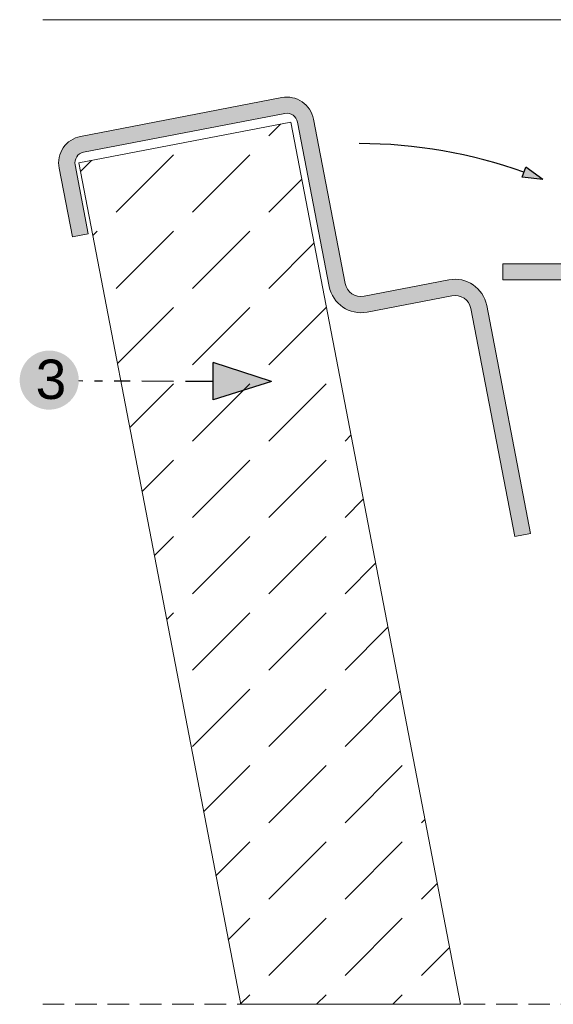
# Model space of a CAD drawing. Header units: millimetres. Extents: x -7814 to 55813, y 465 to 25965.
# Tile 95 of 112: x 49085 to 49580, y 16045 to 16957. Entities that reach past the tile are written whole.
import ezdxf

# ---------------------------------------------------------------- set-up
doc = ezdxf.new("R2010")
doc.units = ezdxf.units.MM
doc.linetypes.add('Hidden Line', pattern=[30.00000000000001, 20, -10.00000000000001])
for name, color, linetype, lineweight in [('2D - Ogolne5', 161, 'Continuous', 25), ('2D Drafting - General102', 254, 'Continuous', 13), ('2D Drafting - General2', 251, 'Continuous', 15), ('2D Drafting - General5', 161, 'Continuous', 25), ('2D Drafting - General81', 251, 'Continuous', 20), ('ELE-warstwy5', 161, 'Continuous', 25), ('Opisy - Tekst121', 255, 'Continuous', 0)]:
    doc.layers.add(name, color=color, linetype=linetype, lineweight=lineweight)
doc.layers.add('ELE-warstwy', color=7, linetype='Continuous')
doc.styles.add('GENERATED_STYLE_5', font='arial.ttf')

# ---------------------------------------------------------------- blocks, each defined once
blk = doc.blocks.new('_uk_7', base_point=(-48918.68641140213, 68622.81123003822))
at = {"layer": 'ELE-warstwy5', "linetype": 'Continuous'}
blk.add_hatch(color=256, dxfattribs=at).paths.add_polyline_path([(-48748.53981062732, 69044.02781488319), (-48767.75877898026, 69045.986433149), (-48764.20461509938, 69055.333513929)], flags=0)
for p, q in [((-48767.75877898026, 69045.986433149), (-48764.20461509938, 69055.333513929)), ((-48748.53981062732, 69044.02781488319), (-48764.20461509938, 69055.333513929)), ((-48748.53981062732, 69044.02781488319), (-48767.75877898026, 69045.986433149))]:
    blk.add_line(p, q, dxfattribs=at)
blk.add_arc((-48918.68641140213, 68622.81123003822), 454.2832564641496, 70.35786446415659, 90, dxfattribs=at)

msp = doc.modelspace()

# ---------------------------------------------------------------- hatches: boundary and pattern name
at = {"layer": '2D - Ogolne5', "linetype": 'Continuous'}
msp.add_hatch(color=256, dxfattribs=at).paths.add_polyline_path([(49112.57216249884, 16595.97374565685, 0.9999999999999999), (49112.82351146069, 16650.74117482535, 0.9999999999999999)], flags=0)
at = {"layer": '2D Drafting - General102', "linetype": 'Continuous'}
h = msp.add_hatch(color=256, dxfattribs=at)
edge = h.paths.add_edge_path()
edge.add_arc((49146.39979135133, 16824.50196682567), 25.00000000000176, 100.9031494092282, 190.9031494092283)
edge.add_line((49121.85108342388, 16819.77323136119), (49134.14579563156, 16755.94659074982))
edge.add_line((49134.14579563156, 16755.94659074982), (49148.87502038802, 16758.78383202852))
edge.add_line((49148.87502038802, 16758.78383202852), (49136.58030818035, 16822.61047263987))
edge.add_arc((49146.39979135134, 16824.50196682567), 10.00000000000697, 100.90314940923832, 190.9031494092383, ccw=False)
edge.add_line((49144.50829716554, 16834.32144999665), (49331.07847741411, 16870.25983952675))
edge.add_arc((49332.9699715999, 16860.44035635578), 9.999999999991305, 10.903149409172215, 100.90314940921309, ccw=False)
edge.add_line((49342.78945477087, 16862.33185054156), (49372.1076146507, 16710.12986139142))
edge.add_arc((49401.56606416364, 16715.80434394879), 30.00000000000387, 190.9031494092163, 280.90314940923)
edge.add_line((49407.24054672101, 16686.34589443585), (49485.79641208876, 16701.4778479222))
edge.add_arc((49488.63365336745, 16686.74862316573), 14.99999999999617, 10.903149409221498, 100.90314940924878, ccw=False)
edge.add_line((49503.36287812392, 16689.58586444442), (49544.0300031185, 16478.46697626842))
edge.add_line((49544.0300031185, 16478.46697626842), (49558.75922787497, 16481.3042175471))
edge.add_line((49558.75922787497, 16481.3042175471), (49518.09210288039, 16692.42310572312))
edge.add_arc((49488.63365336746, 16686.74862316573), 30.00000000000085, 10.90314940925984, 100.9031494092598)
edge.add_line((49482.95917081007, 16716.20707267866), (49404.40330544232, 16701.07511919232))
edge.add_arc((49401.56606416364, 16715.80434394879), 15.00000000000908, 190.903149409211, 280.90314940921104, ccw=False)
edge.add_line((49386.83683940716, 16712.96710267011), (49357.51867952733, 16865.16909182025))
edge.add_arc((49332.9699715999, 16860.44035635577), 24.99999999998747, 10.90314940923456, 100.9031494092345)
edge.add_line((49328.24123613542, 16884.9890642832), (49141.67105588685, 16849.05067475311))
h = msp.add_hatch(color=256, dxfattribs=at)
edge = h.paths.add_edge_path()
edge.add_line((49532.9391928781, 16731.14816916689), (49532.9391928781, 16716.14816916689))
edge.add_line((49532.9391928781, 16716.14816916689), (49632.93919496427, 16716.14816916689))
edge.add_arc((49632.93919496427, 16711.14818138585), 4.999987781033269, 0, 90, ccw=False)
edge.add_line((49637.9391827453, 16711.14818138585), (49637.9391827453, 16461.14816588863))
edge.add_arc((49630.4391827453, 16461.14816588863), 7.5, -180, 0, ccw=False)
edge.add_line((49622.9391827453, 16461.14816588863), (49622.9391827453, 16676.14816588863))
edge.add_arc((49607.93918274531, 16676.14816588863), 14.99999999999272, 0, 19.47125202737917)
edge.add_line((49622.08131562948, 16681.14817363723), (49607.9391827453, 16681.14817363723))
edge.add_line((49607.9391827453, 16681.14817363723), (49607.9391827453, 16461.14816588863))
edge.add_arc((49630.4391827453, 16461.14816546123), 22.5, 179.9999989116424, 360.0000010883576)
edge.add_line((49652.9391827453, 16461.14816588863), (49652.9391827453, 16711.14818138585))
edge.add_arc((49632.93919496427, 16711.14818138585), 19.99998778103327, 0, 90)
edge.add_line((49632.93919496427, 16731.14816916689), (49532.9391928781, 16731.14816916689))
at = {"layer": '2D Drafting - General5', "linetype": 'Continuous'}
msp.add_hatch(color=256, dxfattribs=at).paths.add_polyline_path([(49264.65232437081, 16639.55108418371), (49264.49375562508, 16604.99990686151), (49318.67118208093, 16622.02721817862)], flags=0)
at = {"layer": '2D Drafting - General81', "linetype": 'Continuous'}
h = msp.add_hatch(dxfattribs=at)
h.set_pattern_fill('BETON', color=256, style=0, pattern_type=2)
h.set_pattern_definition([(44.99999999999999, (98318.55812516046, -52234.74375773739), (-70.71067811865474, 70.71067811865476), [75, -25]), (44.99999999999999, (98318.55812516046, -52164.03307961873), (-70.71067811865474, 70.71067811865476), [75, -25])])
h.paths.add_polyline_path([(49290.13717536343, 16045.24086425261), (49493.81388269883, 16045.24086425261), (49336.41679296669, 16862.35047283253), (49140.02712954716, 16824.52058911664)])

# ---------------------------------------------------------------- linework, layer by layer
at = {"layer": '2D - Ogolne5', "linetype": 'Continuous'}
for p, q in [((49264.49375562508, 16604.99990686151), (49264.65232437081, 16639.55108418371)), ((49318.67118208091, 16622.02721817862), (49264.65232437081, 16639.55108418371)), ((49140.08155156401, 16622.84683521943), (49143.74115666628, 16622.83003987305)), ((49154.71997197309, 16622.77965383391), (49162.03918217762, 16622.74606314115)), ((49173.01799748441, 16622.69567710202), (49187.65641789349, 16622.62849571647)), ((49198.6352332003, 16622.57810967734), (49227.91207401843, 16622.44374690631)), ((49238.89088932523, 16622.39336086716), (49264.57303999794, 16622.27549552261)), ((49318.67118208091, 16622.02721817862), (49264.49375562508, 16604.99990686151))]:
    msp.add_line(p, q, dxfattribs=at)
at = {"layer": '2D Drafting - General2', "linetype": 'Continuous'}
msp.add_line((49106.68534430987, 16957.1552753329), (50124.93095947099, 16957.1552753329), dxfattribs=at)
at = {"layer": '2D Drafting - General2', "linetype": 'Hidden Line'}
msp.add_line((49106.68534430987, 16045.24086425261), (50124.93095947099, 16045.24086425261), dxfattribs=at)
at = {"layer": '2D Drafting - General2', "linetype": 'Continuous', "flags": 128}
for points in [[(49141.67105588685, 16849.05067475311, 0.414213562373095), (49121.85108342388, 16819.77323136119), (49134.14579563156, 16755.94659074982), (49148.87502038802, 16758.78383202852), (49136.58030818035, 16822.61047263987, -0.414213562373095), (49144.50829716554, 16834.32144999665), (49331.07847741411, 16870.25983952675, -0.414213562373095), (49342.78945477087, 16862.33185054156), (49372.1076146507, 16710.12986139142, 0.414213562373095), (49407.24054672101, 16686.34589443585), (49485.79641208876, 16701.4778479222, -0.414213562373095), (49503.36287812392, 16689.58586444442), (49544.0300031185, 16478.46697626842), (49558.75922787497, 16481.3042175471), (49518.09210288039, 16692.42310572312, 0.414213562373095), (49482.95917081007, 16716.20707267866), (49404.40330544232, 16701.07511919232, -0.414213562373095), (49386.83683940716, 16712.96710267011), (49357.51867952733, 16865.16909182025, 0.414213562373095), (49328.24123613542, 16884.9890642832)], [(49532.9391928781, 16731.14816916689), (49532.9391928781, 16716.14816916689), (49632.93919496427, 16716.14816916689, -0.414213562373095), (49637.9391827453, 16711.14818138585), (49637.9391827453, 16461.14816588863, -0.9999999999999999), (49622.9391827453, 16461.14816588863), (49622.9391827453, 16676.14816588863, 0.0851643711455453), (49622.08131562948, 16681.14817363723), (49607.9391827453, 16681.14817363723), (49607.9391827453, 16461.14816588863, 1.000000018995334), (49652.9391827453, 16461.14816588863), (49652.9391827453, 16711.14818138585, 0.414213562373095), (49632.93919496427, 16731.14816916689)]]:
    msp.add_lwpolyline(points, format="xyb", close=True, dxfattribs=at)
msp.add_lwpolyline([(49290.13717536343, 16045.24086425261), (49493.81388269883, 16045.24086425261), (49336.41679296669, 16862.35047283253), (49140.02712954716, 16824.52058911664)], close=True, dxfattribs=at)

# ---------------------------------------------------------------- block references
at = {"layer": 'ELE-warstwy', "color": 161, "linetype": 'Continuous', "lineweight": 25}
msp.add_blockref('_uk_7', (49399.87171375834, 16388.06747230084), dxfattribs=at)

# ---------------------------------------------------------------- texts
at = {"layer": 'Opisy - Tekst121', "linetype": 'Continuous', "insert": (49100.24760369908, 16642.42506172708), "char_height": 36.49779614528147, "attachment_point": 1, "rotation": 359.7370493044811, "style": 'GENERATED_STYLE_5'}
msp.add_mtext('{3}', dxfattribs=at)

doc.saveas('drawing.dxf')
